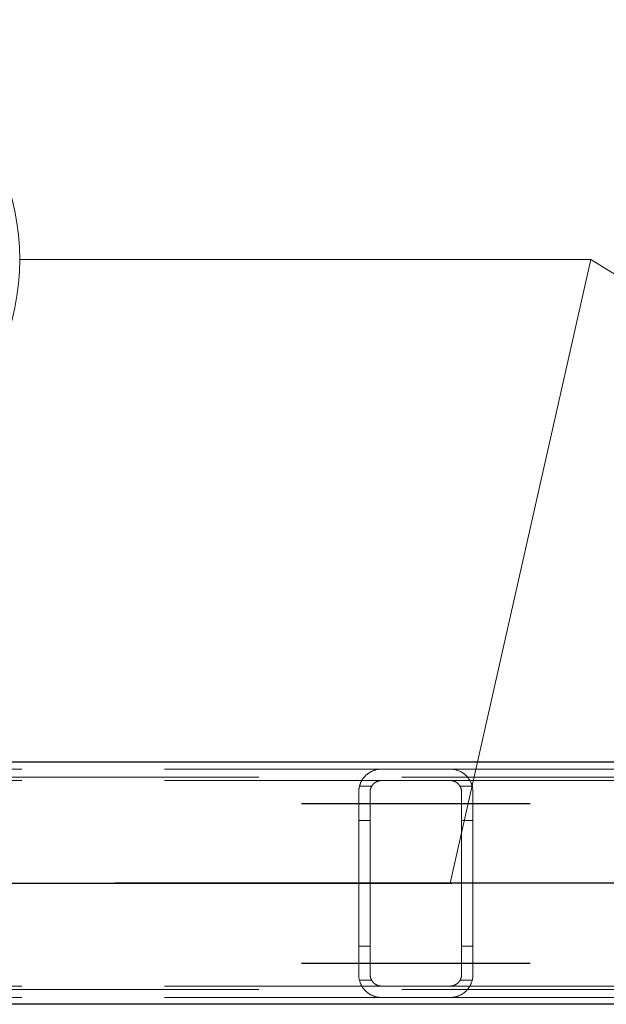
# Model space of a CAD drawing. Header units: millimetres. Extents: x -851 to 2, y 9346 to 10016.
# Tile 255 of 256: x -657.34 to -652.2, y 9760.51 to 9769.14. Entities that reach past the tile are written whole.
import ezdxf

# ---------------------------------------------------------------- set-up
doc = ezdxf.new("R2010")
doc.units = ezdxf.units.MM
doc.header["$LTSCALE"] = 10
doc.linetypes.add('HIDDEN', pattern=[0.375, 0.25, -0.125])
doc.linetypes.add('MITTE', pattern=[2, 1.25, -0.25, 0.25, -0.25])
for name, color, linetype, lineweight in [('PS_Hidden', 2, 'HIDDEN', 9), ('PS_Pos', 1, 'Continuous', 15), ('PS_Shape', 161, 'Continuous', 30), ('PS_SOLID', 7, 'Continuous', 30)]:
    doc.layers.add(name, color=color, linetype=linetype, lineweight=lineweight)
doc.layers.add('PS_Mid', color=5, linetype='MITTE')
doc.styles.add('simplex', font='simplex.shx', dxfattribs={"width": 0.75})

# ---------------------------------------------------------------- blocks, each defined once
blk = doc.blocks.new('*X547')
at = {"layer": 'PS_Hidden', "color": 2, "linetype": 'HIDDEN'}
for p, q in [((-663.5684, 9762.5749), (-654.1684, 9762.5749)), ((-654.3118, 9762.5143), (-654.3087, 9762.5174)), ((-654.3087, 9762.5174), (-654.3055, 9762.5205)), ((-654.3055, 9762.5205), (-654.3022, 9762.5235)), ((-654.3022, 9762.5235), (-654.2989, 9762.5264)), ((-654.2989, 9762.5264), (-654.2955, 9762.5293)), ((-654.2955, 9762.5293), (-654.2921, 9762.532)), ((-654.2921, 9762.532), (-654.2886, 9762.5347)), ((-654.2886, 9762.5347), (-654.2849, 9762.5374)), ((-654.2849, 9762.5374), (-654.281, 9762.5401)), ((-654.281, 9762.5401), (-654.277, 9762.5428)), ((-654.277, 9762.5428), (-654.2728, 9762.5454)), ((-654.2728, 9762.5454), (-654.2685, 9762.548)), ((-654.2685, 9762.548), (-654.264, 9762.5505)), ((-654.264, 9762.5505), (-654.2594, 9762.5529)), ((-654.2594, 9762.5529), (-654.2546, 9762.5553)), ((-654.2546, 9762.5553), (-654.2497, 9762.5575)), ((-654.2497, 9762.5575), (-654.2447, 9762.5597)), ((-654.2447, 9762.5597), (-654.2395, 9762.5618)), ((-654.2395, 9762.5618), (-654.2343, 9762.5637)), ((-654.2343, 9762.5637), (-654.2289, 9762.5655)), ((-654.2289, 9762.5655), (-654.2234, 9762.5672)), ((-654.2234, 9762.5672), (-654.2176, 9762.5687)), ((-654.2176, 9762.5687), (-654.2114, 9762.5702)), ((-654.2114, 9762.5702), (-654.2048, 9762.5715)), ((-654.2048, 9762.5715), (-654.1979, 9762.5727)), ((-654.1979, 9762.5727), (-654.1907, 9762.5736)), ((-654.1907, 9762.5736), (-654.1833, 9762.5743)), ((-654.1833, 9762.5743), (-654.1758, 9762.5748)), ((-654.1758, 9762.5748), (-654.1684, 9762.5749)), ((-654.1684, 9762.5749), (-653.5684, 9762.5749)), ((-654.1684, 9762.5749), (-654.1684, 9762.5749)), ((-653.5684, 9762.5749), (-644.1684, 9762.5749)), ((-653.5684, 9762.5749), (-653.5612, 9762.5748)), ((-653.5612, 9762.5748), (-653.554, 9762.5744)), ((-653.554, 9762.5744), (-653.5468, 9762.5737)), ((-653.5468, 9762.5737), (-653.5396, 9762.5728)), ((-653.5396, 9762.5728), (-653.5326, 9762.5717)), ((-653.5326, 9762.5717), (-653.5259, 9762.5703)), ((-653.5259, 9762.5703), (-653.5194, 9762.5688)), ((-653.5194, 9762.5688), (-653.5133, 9762.5671)), ((-653.5133, 9762.5671), (-653.5075, 9762.5654)), ((-653.5075, 9762.5654), (-653.502, 9762.5636)), ((-653.502, 9762.5636), (-653.4967, 9762.5616)), ((-653.4967, 9762.5616), (-653.4916, 9762.5595)), ((-653.4916, 9762.5595), (-653.4865, 9762.5574)), ((-653.4865, 9762.5574), (-653.4816, 9762.5551)), ((-653.4816, 9762.5551), (-653.4768, 9762.5527)), ((-653.4768, 9762.5527), (-653.4721, 9762.5502)), ((-653.4721, 9762.5502), (-653.4675, 9762.5476)), ((-653.4675, 9762.5476), (-653.4631, 9762.5449)), ((-653.4631, 9762.5449), (-653.4588, 9762.5422)), ((-653.4588, 9762.5422), (-653.4547, 9762.5394)), ((-653.4547, 9762.5394), (-653.4506, 9762.5365)), ((-653.4506, 9762.5365), (-653.4467, 9762.5336)), ((-653.4467, 9762.5336), (-653.4429, 9762.5306)), ((-653.4429, 9762.5306), (-653.4393, 9762.5276)), ((-653.4393, 9762.5276), (-653.4358, 9762.5246)), ((-653.4358, 9762.5246), (-653.4324, 9762.5216)), ((-653.4324, 9762.5216), (-653.4292, 9762.5185)), ((-653.4292, 9762.5185), (-653.4261, 9762.5155)), ((-486.4917, 9762.5049), (-781.6917, 9762.5049)), ((-663.5684, 9762.4749), (-654.1684, 9762.4749)), ((-654.3613, 9762.4274), (-654.36, 9762.4319)), ((-654.36, 9762.4319), (-654.3586, 9762.4365)), ((-654.3586, 9762.4365), (-654.3571, 9762.4409)), ((-654.3571, 9762.4409), (-654.3555, 9762.4454)), ((-654.3555, 9762.4454), (-654.3538, 9762.4498)), ((-654.3538, 9762.4498), (-654.352, 9762.4541)), ((-654.352, 9762.4541), (-654.3501, 9762.4583)), ((-654.3501, 9762.4583), (-654.3481, 9762.4625)), ((-654.3481, 9762.4625), (-654.3461, 9762.4667)), ((-654.3461, 9762.4667), (-654.3439, 9762.4708)), ((-654.3439, 9762.4708), (-654.3417, 9762.4748)), ((-654.3417, 9762.4748), (-654.3393, 9762.4787)), ((-654.3393, 9762.4787), (-654.3369, 9762.4826)), ((-654.3369, 9762.4826), (-654.3344, 9762.4864)), ((-654.3344, 9762.4864), (-654.3318, 9762.4901)), ((-654.3318, 9762.4901), (-654.3292, 9762.4938)), ((-654.3292, 9762.4938), (-654.3265, 9762.4974)), ((-654.3265, 9762.4974), (-654.3237, 9762.5009)), ((-654.3237, 9762.5009), (-654.3208, 9762.5044)), ((-654.3208, 9762.5044), (-654.3179, 9762.5078)), ((-654.3179, 9762.5078), (-654.3149, 9762.5111)), ((-654.3149, 9762.5111), (-654.3118, 9762.5143)), ((-654.25, 9762.4326), (-654.2514, 9762.4307)), ((-654.2487, 9762.4345), (-654.25, 9762.4326)), ((-654.2473, 9762.4363), (-654.2487, 9762.4345)), ((-654.2458, 9762.4381), (-654.2473, 9762.4363)), ((-654.2443, 9762.4399), (-654.2458, 9762.4381)), ((-654.2428, 9762.4417), (-654.2443, 9762.4399)), ((-654.2412, 9762.4434), (-654.2428, 9762.4417)), ((-654.2396, 9762.4451), (-654.2412, 9762.4434)), ((-654.2379, 9762.4468), (-654.2396, 9762.4451)), ((-654.2362, 9762.4484), (-654.2379, 9762.4468)), ((-654.2344, 9762.45), (-654.2362, 9762.4484)), ((-654.2326, 9762.4515), (-654.2344, 9762.45)), ((-654.2308, 9762.453), (-654.2326, 9762.4515)), ((-654.2289, 9762.4545), (-654.2308, 9762.453)), ((-654.2269, 9762.456), (-654.2289, 9762.4545)), ((-654.2248, 9762.4575), (-654.2269, 9762.456)), ((-654.2226, 9762.4589), (-654.2248, 9762.4575)), ((-654.2204, 9762.4603), (-654.2226, 9762.4589)), ((-654.218, 9762.4617), (-654.2204, 9762.4603)), ((-654.2156, 9762.463), (-654.218, 9762.4617)), ((-654.2132, 9762.4643), (-654.2156, 9762.463)), ((-654.2106, 9762.4655), (-654.2132, 9762.4643)), ((-654.208, 9762.4667), (-654.2106, 9762.4655)), ((-654.2053, 9762.4678), (-654.208, 9762.4667)), ((-654.2025, 9762.4689), (-654.2053, 9762.4678)), ((-654.1997, 9762.4699), (-654.2025, 9762.4689)), ((-654.1968, 9762.4708), (-654.1997, 9762.4699)), ((-654.1939, 9762.4716), (-654.1968, 9762.4708)), ((-654.1909, 9762.4723), (-654.1939, 9762.4716)), ((-654.1878, 9762.473), (-654.1909, 9762.4723)), ((-654.1847, 9762.4736), (-654.1878, 9762.473)), ((-654.1815, 9762.474), (-654.1847, 9762.4736)), ((-654.1783, 9762.4744), (-654.1815, 9762.474)), ((-654.175, 9762.4747), (-654.1783, 9762.4744)), ((-654.1717, 9762.4748), (-654.175, 9762.4747)), ((-654.1684, 9762.4749), (-654.1717, 9762.4748)), ((-653.5684, 9762.4749), (-654.1684, 9762.4749)), ((-653.5684, 9762.4749), (-644.1684, 9762.4749)), ((-653.5652, 9762.4748), (-653.5684, 9762.4749)), ((-653.5619, 9762.4747), (-653.5652, 9762.4748)), ((-653.5585, 9762.4744), (-653.5619, 9762.4747)), ((-653.5552, 9762.474), (-653.5585, 9762.4744)), ((-653.5518, 9762.4735), (-653.5552, 9762.474)), ((-653.5485, 9762.4729), (-653.5518, 9762.4735)), ((-653.5453, 9762.4722), (-653.5485, 9762.4729)), ((-653.5421, 9762.4714), (-653.5453, 9762.4722)), ((-653.5391, 9762.4705), (-653.5421, 9762.4714)), ((-653.5361, 9762.4696), (-653.5391, 9762.4705)), ((-653.5333, 9762.4686), (-653.5361, 9762.4696)), ((-653.5306, 9762.4675), (-653.5333, 9762.4686)), ((-653.528, 9762.4664), (-653.5306, 9762.4675)), ((-653.5254, 9762.4651), (-653.528, 9762.4664)), ((-653.5228, 9762.4639), (-653.5254, 9762.4651)), ((-653.5203, 9762.4625), (-653.5228, 9762.4639)), ((-653.5178, 9762.4611), (-653.5203, 9762.4625)), ((-653.5155, 9762.4596), (-653.5178, 9762.4611)), ((-653.5131, 9762.4581), (-653.5155, 9762.4596)), ((-653.5109, 9762.4566), (-653.5131, 9762.4581)), ((-653.5087, 9762.455), (-653.5109, 9762.4566)), ((-653.5066, 9762.4534), (-653.5087, 9762.455)), ((-653.5045, 9762.4518), (-653.5066, 9762.4534)), ((-653.5026, 9762.4502), (-653.5045, 9762.4518)), ((-653.5007, 9762.4485), (-653.5026, 9762.4502)), ((-653.499, 9762.4469), (-653.5007, 9762.4485)), ((-653.4973, 9762.4453), (-653.499, 9762.4469)), ((-653.4957, 9762.4436), (-653.4973, 9762.4453)), ((-653.4942, 9762.4419), (-653.4957, 9762.4436)), ((-653.4926, 9762.4402), (-653.4942, 9762.4419)), ((-653.4912, 9762.4384), (-653.4926, 9762.4402)), ((-653.4897, 9762.4367), (-653.4912, 9762.4384)), ((-653.4883, 9762.4348), (-653.4897, 9762.4367)), ((-653.487, 9762.433), (-653.4883, 9762.4348)), ((-653.4857, 9762.4311), (-653.487, 9762.433)), ((-653.4844, 9762.4292), (-653.4857, 9762.4311)), ((-653.4261, 9762.5155), (-653.4231, 9762.5124)), ((-653.4231, 9762.5124), (-653.4201, 9762.5092)), ((-653.4201, 9762.5092), (-653.4172, 9762.5059)), ((-653.4172, 9762.5059), (-653.4144, 9762.5025)), ((-653.4144, 9762.5025), (-653.4116, 9762.4991)), ((-653.4116, 9762.4991), (-653.4089, 9762.4955)), ((-653.4089, 9762.4955), (-653.4062, 9762.492)), ((-653.4062, 9762.492), (-653.4037, 9762.4883)), ((-653.4037, 9762.4883), (-653.4011, 9762.4846)), ((-653.4011, 9762.4846), (-653.3987, 9762.4807)), ((-653.3987, 9762.4807), (-653.3963, 9762.4769)), ((-653.3963, 9762.4769), (-653.3941, 9762.4729)), ((-653.3941, 9762.4729), (-653.3919, 9762.4689)), ((-653.3919, 9762.4689), (-653.3898, 9762.4649)), ((-653.3898, 9762.4649), (-653.3877, 9762.4607)), ((-653.3877, 9762.4607), (-653.3858, 9762.4566)), ((-653.3858, 9762.4566), (-653.384, 9762.4523)), ((-653.384, 9762.4523), (-653.3822, 9762.448)), ((-653.3822, 9762.448), (-653.3806, 9762.4437)), ((-653.3806, 9762.4437), (-653.379, 9762.4393)), ((-653.379, 9762.4393), (-653.3776, 9762.4348)), ((-653.3776, 9762.4348), (-653.3762, 9762.4303)), ((-654.3684, 9762.3749), (-654.3683, 9762.3798)), ((-654.3684, 9760.7749), (-654.3684, 9762.3749)), ((-654.3683, 9762.3798), (-654.3681, 9762.3846)), ((-654.3681, 9762.3846), (-654.3678, 9762.3895)), ((-654.3678, 9762.3895), (-654.3674, 9762.3943)), ((-654.3674, 9762.3943), (-654.3669, 9762.3991)), ((-654.3669, 9762.3991), (-654.3662, 9762.4039)), ((-654.3662, 9762.4039), (-654.3655, 9762.4087)), ((-654.3655, 9762.4087), (-654.3646, 9762.4134)), ((-654.3646, 9762.4134), (-654.3636, 9762.4181)), ((-654.3636, 9762.4181), (-654.3625, 9762.4227)), ((-654.3625, 9762.4227), (-654.3613, 9762.4274)), ((-654.255, 9762.4249), (-654.362, 9762.4249)), ((-654.2683, 9762.3771), (-654.2684, 9762.3749)), ((-654.2684, 9762.3749), (-654.2684, 9762.3749)), ((-654.2684, 9762.3749), (-654.2684, 9760.7749)), ((-654.2681, 9762.3816), (-654.2683, 9762.3793)), ((-654.2683, 9762.3793), (-654.2683, 9762.3771)), ((-654.268, 9762.3838), (-654.2681, 9762.3816)), ((-654.2677, 9762.386), (-654.268, 9762.3838)), ((-654.2675, 9762.3883), (-654.2677, 9762.386)), ((-654.2671, 9762.3905), (-654.2675, 9762.3883)), ((-654.2668, 9762.3927), (-654.2671, 9762.3905)), ((-654.2663, 9762.3949), (-654.2668, 9762.3927)), ((-654.2658, 9762.3972), (-654.2663, 9762.3949)), ((-654.2653, 9762.3994), (-654.2658, 9762.3972)), ((-654.2647, 9762.4016), (-654.2653, 9762.3994)), ((-654.2641, 9762.4038), (-654.2647, 9762.4016)), ((-654.2634, 9762.4059), (-654.2641, 9762.4038)), ((-654.2627, 9762.4081), (-654.2634, 9762.4059)), ((-654.2619, 9762.4103), (-654.2627, 9762.4081)), ((-654.2611, 9762.4124), (-654.2619, 9762.4103)), ((-654.2602, 9762.4145), (-654.2611, 9762.4124)), ((-654.2593, 9762.4166), (-654.2602, 9762.4145)), ((-654.2583, 9762.4187), (-654.2593, 9762.4166)), ((-654.2572, 9762.4207), (-654.2583, 9762.4187)), ((-654.2562, 9762.4228), (-654.2572, 9762.4207)), ((-654.255, 9762.4248), (-654.2562, 9762.4228)), ((-654.2539, 9762.4268), (-654.255, 9762.4248)), ((-654.2526, 9762.4287), (-654.2539, 9762.4268)), ((-654.2514, 9762.4307), (-654.2526, 9762.4287)), ((-653.4832, 9762.4273), (-653.4844, 9762.4292)), ((-653.482, 9762.4253), (-653.4832, 9762.4273)), ((-653.4809, 9762.4234), (-653.482, 9762.4253)), ((-653.3747, 9762.4249), (-653.4818, 9762.4249)), ((-653.4798, 9762.4214), (-653.4809, 9762.4234)), ((-653.4788, 9762.4194), (-653.4798, 9762.4214)), ((-653.4778, 9762.4173), (-653.4788, 9762.4194)), ((-653.4769, 9762.4153), (-653.4778, 9762.4173)), ((-653.476, 9762.4132), (-653.4769, 9762.4153)), ((-653.4752, 9762.4111), (-653.476, 9762.4132)), ((-653.4744, 9762.409), (-653.4752, 9762.4111)), ((-653.4736, 9762.4069), (-653.4744, 9762.409)), ((-653.473, 9762.4048), (-653.4736, 9762.4069)), ((-653.4723, 9762.4027), (-653.473, 9762.4048)), ((-653.4717, 9762.4005), (-653.4723, 9762.4027)), ((-653.4712, 9762.3984), (-653.4717, 9762.4005)), ((-653.4707, 9762.3962), (-653.4712, 9762.3984)), ((-653.4702, 9762.3941), (-653.4707, 9762.3962)), ((-653.4699, 9762.3919), (-653.4702, 9762.3941)), ((-653.4695, 9762.3898), (-653.4699, 9762.3919)), ((-653.4692, 9762.3876), (-653.4695, 9762.3898)), ((-653.4689, 9762.3855), (-653.4692, 9762.3876)), ((-653.4687, 9762.3833), (-653.4689, 9762.3855)), ((-653.4686, 9762.3812), (-653.4687, 9762.3833)), ((-653.4685, 9762.3791), (-653.4686, 9762.3812)), ((-653.4684, 9762.377), (-653.4685, 9762.3791)), ((-653.4684, 9762.3749), (-653.4684, 9762.377)), ((-653.4684, 9760.7749), (-653.4684, 9762.3749)), ((-653.3762, 9762.4303), (-653.375, 9762.4258)), ((-653.375, 9762.4258), (-653.3739, 9762.4213)), ((-653.3739, 9762.4213), (-653.3728, 9762.4167)), ((-653.3728, 9762.4167), (-653.3719, 9762.4121)), ((-653.3719, 9762.4121), (-653.3711, 9762.4075)), ((-653.3711, 9762.4075), (-653.3704, 9762.4028)), ((-653.3704, 9762.4028), (-653.3698, 9762.3982)), ((-653.3698, 9762.3982), (-653.3693, 9762.3935)), ((-653.3693, 9762.3935), (-653.3689, 9762.3889)), ((-653.3689, 9762.3889), (-653.3686, 9762.3842)), ((-653.3686, 9762.3842), (-653.3684, 9762.3795)), ((-653.3684, 9762.3795), (-653.3684, 9762.3749)), ((-653.3684, 9762.3749), (-653.3684, 9762.3749)), ((-653.3684, 9762.3749), (-653.3684, 9760.7749)), ((-654.2684, 9762.1249), (-654.3684, 9762.1249)), ((-653.3684, 9762.1249), (-653.4684, 9762.1249)), ((-654.2684, 9761.0249), (-654.3684, 9761.0249)), ((-653.3684, 9761.0249), (-653.4684, 9761.0249)), ((-654.3683, 9760.77), (-654.3684, 9760.7749)), ((-654.3681, 9760.7651), (-654.3683, 9760.77)), ((-654.3678, 9760.7603), (-654.3681, 9760.7651)), ((-654.3674, 9760.7555), (-654.3678, 9760.7603)), ((-654.3669, 9760.7506), (-654.3674, 9760.7555)), ((-654.3662, 9760.7459), (-654.3669, 9760.7506)), ((-654.3655, 9760.7411), (-654.3662, 9760.7459)), ((-654.3646, 9760.7364), (-654.3655, 9760.7411)), ((-654.3636, 9760.7317), (-654.3646, 9760.7364)), ((-654.3625, 9760.727), (-654.3636, 9760.7317)), ((-654.3613, 9760.7224), (-654.3625, 9760.727)), ((-654.255, 9760.7249), (-654.362, 9760.7249)), ((-654.36, 9760.7179), (-654.3613, 9760.7224)), ((-654.3586, 9760.7133), (-654.36, 9760.7179)), ((-654.3571, 9760.7088), (-654.3586, 9760.7133)), ((-654.3555, 9760.7044), (-654.3571, 9760.7088)), ((-654.2684, 9760.7749), (-654.2683, 9760.7727)), ((-654.2683, 9760.7727), (-654.2683, 9760.7705)), ((-654.2683, 9760.7705), (-654.2681, 9760.7682)), ((-654.2681, 9760.7682), (-654.268, 9760.766)), ((-654.268, 9760.766), (-654.2677, 9760.7638)), ((-654.2677, 9760.7638), (-654.2675, 9760.7615)), ((-654.2675, 9760.7615), (-654.2671, 9760.7593)), ((-654.2671, 9760.7593), (-654.2668, 9760.7571)), ((-654.2668, 9760.7571), (-654.2663, 9760.7549)), ((-654.2663, 9760.7549), (-654.2658, 9760.7526)), ((-654.2658, 9760.7526), (-654.2653, 9760.7504)), ((-654.2653, 9760.7504), (-654.2647, 9760.7482)), ((-654.2647, 9760.7482), (-654.2641, 9760.746)), ((-654.2641, 9760.746), (-654.2634, 9760.7439)), ((-654.2634, 9760.7439), (-654.2627, 9760.7417)), ((-654.2627, 9760.7417), (-654.2619, 9760.7395)), ((-654.2619, 9760.7395), (-654.2611, 9760.7374)), ((-654.2611, 9760.7374), (-654.2602, 9760.7353)), ((-654.2602, 9760.7353), (-654.2593, 9760.7332)), ((-654.2593, 9760.7332), (-654.2583, 9760.7311)), ((-654.2583, 9760.7311), (-654.2572, 9760.729)), ((-654.2572, 9760.729), (-654.2562, 9760.727)), ((-654.2562, 9760.727), (-654.255, 9760.725)), ((-654.255, 9760.725), (-654.2539, 9760.723)), ((-654.2539, 9760.723), (-654.2526, 9760.721)), ((-654.2526, 9760.721), (-654.2514, 9760.7191)), ((-654.2514, 9760.7191), (-654.25, 9760.7172)), ((-654.25, 9760.7172), (-654.2487, 9760.7153)), ((-654.2487, 9760.7153), (-654.2473, 9760.7135)), ((-654.2473, 9760.7135), (-654.2458, 9760.7116)), ((-654.2458, 9760.7116), (-654.2443, 9760.7099)), ((-654.2443, 9760.7099), (-654.2428, 9760.7081)), ((-654.2428, 9760.7081), (-654.2412, 9760.7064)), ((-654.2412, 9760.7064), (-654.2396, 9760.7047)), ((-653.4973, 9760.7045), (-653.4957, 9760.7062)), ((-653.4957, 9760.7062), (-653.4942, 9760.7079)), ((-653.4942, 9760.7079), (-653.4926, 9760.7096)), ((-653.4926, 9760.7096), (-653.4912, 9760.7114)), ((-653.4912, 9760.7114), (-653.4897, 9760.7131)), ((-653.4897, 9760.7131), (-653.4883, 9760.715)), ((-653.4883, 9760.715), (-653.487, 9760.7168)), ((-653.487, 9760.7168), (-653.4857, 9760.7187)), ((-653.4857, 9760.7187), (-653.4844, 9760.7206)), ((-653.4844, 9760.7206), (-653.4832, 9760.7225)), ((-653.4832, 9760.7225), (-653.482, 9760.7245)), ((-653.482, 9760.7245), (-653.4809, 9760.7264)), ((-653.3747, 9760.7249), (-653.4818, 9760.7249)), ((-653.4809, 9760.7264), (-653.4798, 9760.7284)), ((-653.4798, 9760.7284), (-653.4788, 9760.7304)), ((-653.4788, 9760.7304), (-653.4778, 9760.7325)), ((-653.4778, 9760.7325), (-653.4769, 9760.7345)), ((-653.4769, 9760.7345), (-653.476, 9760.7366)), ((-653.476, 9760.7366), (-653.4752, 9760.7387)), ((-653.4752, 9760.7387), (-653.4744, 9760.7408)), ((-653.4744, 9760.7408), (-653.4736, 9760.7429)), ((-653.4736, 9760.7429), (-653.473, 9760.745)), ((-653.473, 9760.745), (-653.4723, 9760.7471)), ((-653.4723, 9760.7471), (-653.4717, 9760.7493)), ((-653.4717, 9760.7493), (-653.4712, 9760.7514)), ((-653.4712, 9760.7514), (-653.4707, 9760.7536)), ((-653.4707, 9760.7536), (-653.4702, 9760.7557)), ((-653.4702, 9760.7557), (-653.4699, 9760.7579)), ((-653.4699, 9760.7579), (-653.4695, 9760.76)), ((-653.4695, 9760.76), (-653.4692, 9760.7622)), ((-653.4692, 9760.7622), (-653.4689, 9760.7643)), ((-653.4689, 9760.7643), (-653.4687, 9760.7664)), ((-653.4687, 9760.7664), (-653.4686, 9760.7686)), ((-653.4686, 9760.7686), (-653.4685, 9760.7707)), ((-653.4685, 9760.7707), (-653.4684, 9760.7728)), ((-653.4684, 9760.7728), (-653.4684, 9760.7749)), ((-653.3806, 9760.7061), (-653.3822, 9760.7018)), ((-653.379, 9760.7105), (-653.3806, 9760.7061)), ((-653.3776, 9760.715), (-653.379, 9760.7105)), ((-653.3762, 9760.7194), (-653.3776, 9760.715)), ((-653.375, 9760.724), (-653.3762, 9760.7194)), ((-653.3739, 9760.7285), (-653.375, 9760.724)), ((-653.3728, 9760.7331), (-653.3739, 9760.7285)), ((-653.3719, 9760.7377), (-653.3728, 9760.7331)), ((-653.3711, 9760.7423), (-653.3719, 9760.7377)), ((-653.3704, 9760.7469), (-653.3711, 9760.7423)), ((-653.3698, 9760.7516), (-653.3704, 9760.7469)), ((-653.3693, 9760.7563), (-653.3698, 9760.7516)), ((-653.3689, 9760.7609), (-653.3693, 9760.7563)), ((-653.3686, 9760.7656), (-653.3689, 9760.7609)), ((-653.3684, 9760.7702), (-653.3686, 9760.7656)), ((-653.3684, 9760.7749), (-653.3684, 9760.7702)), ((-486.4917, 9760.6449), (-781.6917, 9760.6449)), ((-663.5684, 9760.6749), (-654.1684, 9760.6749)), ((-654.3538, 9760.7), (-654.3555, 9760.7044)), ((-654.352, 9760.6957), (-654.3538, 9760.7)), ((-654.3501, 9760.6915), (-654.352, 9760.6957)), ((-654.3481, 9760.6872), (-654.3501, 9760.6915)), ((-654.3461, 9760.6831), (-654.3481, 9760.6872)), ((-654.3439, 9760.679), (-654.3461, 9760.6831)), ((-654.3417, 9760.675), (-654.3439, 9760.679)), ((-654.3393, 9760.6711), (-654.3417, 9760.675)), ((-654.3369, 9760.6672), (-654.3393, 9760.6711)), ((-654.3344, 9760.6634), (-654.3369, 9760.6672)), ((-654.3318, 9760.6597), (-654.3344, 9760.6634)), ((-654.3292, 9760.656), (-654.3318, 9760.6597)), ((-654.3265, 9760.6524), (-654.3292, 9760.656)), ((-654.3237, 9760.6489), (-654.3265, 9760.6524)), ((-654.3208, 9760.6454), (-654.3237, 9760.6489)), ((-654.3179, 9760.642), (-654.3208, 9760.6454)), ((-654.3149, 9760.6387), (-654.3179, 9760.642)), ((-654.3118, 9760.6355), (-654.3149, 9760.6387)), ((-654.3087, 9760.6323), (-654.3118, 9760.6355)), ((-654.3055, 9760.6293), (-654.3087, 9760.6323)), ((-654.3022, 9760.6263), (-654.3055, 9760.6293)), ((-654.2989, 9760.6234), (-654.3022, 9760.6263)), ((-654.2955, 9760.6205), (-654.2989, 9760.6234)), ((-654.2921, 9760.6178), (-654.2955, 9760.6205)), ((-654.2396, 9760.7047), (-654.2379, 9760.703)), ((-654.2379, 9760.703), (-654.2362, 9760.7014)), ((-654.2362, 9760.7014), (-654.2344, 9760.6998)), ((-654.2344, 9760.6998), (-654.2326, 9760.6983)), ((-654.2326, 9760.6983), (-654.2308, 9760.6968)), ((-654.2308, 9760.6968), (-654.2289, 9760.6953)), ((-654.2289, 9760.6953), (-654.2269, 9760.6938)), ((-654.2269, 9760.6938), (-654.2248, 9760.6923)), ((-654.2248, 9760.6923), (-654.2226, 9760.6909)), ((-654.2226, 9760.6909), (-654.2204, 9760.6895)), ((-654.2204, 9760.6895), (-654.218, 9760.6881)), ((-654.218, 9760.6881), (-654.2156, 9760.6868)), ((-654.2156, 9760.6868), (-654.2132, 9760.6855)), ((-654.2132, 9760.6855), (-654.2106, 9760.6843)), ((-654.2106, 9760.6843), (-654.208, 9760.6831)), ((-654.208, 9760.6831), (-654.2053, 9760.682)), ((-654.2053, 9760.682), (-654.2025, 9760.6809)), ((-654.2025, 9760.6809), (-654.1997, 9760.6799)), ((-654.1997, 9760.6799), (-654.1968, 9760.679)), ((-654.1968, 9760.679), (-654.1939, 9760.6782)), ((-654.1939, 9760.6782), (-654.1909, 9760.6775)), ((-654.1909, 9760.6775), (-654.1878, 9760.6768)), ((-654.1878, 9760.6768), (-654.1847, 9760.6762)), ((-654.1847, 9760.6762), (-654.1815, 9760.6758)), ((-654.1815, 9760.6758), (-654.1783, 9760.6754)), ((-654.1783, 9760.6754), (-654.175, 9760.6751)), ((-654.175, 9760.6751), (-654.1717, 9760.675)), ((-654.1717, 9760.675), (-654.1684, 9760.6749)), ((-654.1684, 9760.6749), (-653.5684, 9760.6749)), ((-654.1684, 9760.6749), (-654.1684, 9760.6749)), ((-653.5684, 9760.6749), (-653.5652, 9760.675)), ((-653.5684, 9760.6749), (-644.1684, 9760.6749)), ((-653.5652, 9760.675), (-653.5619, 9760.6751)), ((-653.5619, 9760.6751), (-653.5585, 9760.6754)), ((-653.5585, 9760.6754), (-653.5552, 9760.6758)), ((-653.5552, 9760.6758), (-653.5518, 9760.6763)), ((-653.5518, 9760.6763), (-653.5485, 9760.6769)), ((-653.5485, 9760.6769), (-653.5453, 9760.6776)), ((-653.5453, 9760.6776), (-653.5421, 9760.6784)), ((-653.5421, 9760.6784), (-653.5391, 9760.6793)), ((-653.5391, 9760.6793), (-653.5361, 9760.6802)), ((-653.5361, 9760.6802), (-653.5333, 9760.6812)), ((-653.5333, 9760.6812), (-653.5306, 9760.6823)), ((-653.5306, 9760.6823), (-653.528, 9760.6834)), ((-653.528, 9760.6834), (-653.5254, 9760.6846)), ((-653.5254, 9760.6846), (-653.5228, 9760.6859)), ((-653.5228, 9760.6859), (-653.5203, 9760.6873)), ((-653.5203, 9760.6873), (-653.5178, 9760.6887)), ((-653.5178, 9760.6887), (-653.5155, 9760.6902)), ((-653.5155, 9760.6902), (-653.5131, 9760.6917)), ((-653.5131, 9760.6917), (-653.5109, 9760.6932)), ((-653.5109, 9760.6932), (-653.5087, 9760.6948)), ((-653.5087, 9760.6948), (-653.5066, 9760.6964)), ((-653.5066, 9760.6964), (-653.5045, 9760.698)), ((-653.5045, 9760.698), (-653.5026, 9760.6996)), ((-653.5026, 9760.6996), (-653.5007, 9760.7013)), ((-653.5007, 9760.7013), (-653.499, 9760.7029)), ((-653.499, 9760.7029), (-653.4973, 9760.7045)), ((-653.4393, 9760.6222), (-653.4429, 9760.6192)), ((-653.4358, 9760.6252), (-653.4393, 9760.6222)), ((-653.4324, 9760.6282), (-653.4358, 9760.6252)), ((-653.4292, 9760.6313), (-653.4324, 9760.6282)), ((-653.4261, 9760.6343), (-653.4292, 9760.6313)), ((-653.4231, 9760.6374), (-653.4261, 9760.6343)), ((-653.4201, 9760.6406), (-653.4231, 9760.6374)), ((-653.4172, 9760.6439), (-653.4201, 9760.6406)), ((-653.4144, 9760.6473), (-653.4172, 9760.6439)), ((-653.4116, 9760.6507), (-653.4144, 9760.6473)), ((-653.4089, 9760.6542), (-653.4116, 9760.6507)), ((-653.4062, 9760.6578), (-653.4089, 9760.6542)), ((-653.4037, 9760.6615), (-653.4062, 9760.6578)), ((-653.4011, 9760.6652), (-653.4037, 9760.6615)), ((-653.3987, 9760.669), (-653.4011, 9760.6652)), ((-653.3963, 9760.6729), (-653.3987, 9760.669)), ((-653.3941, 9760.6769), (-653.3963, 9760.6729)), ((-653.3919, 9760.6809), (-653.3941, 9760.6769)), ((-653.3898, 9760.6849), (-653.3919, 9760.6809)), ((-653.3877, 9760.6891), (-653.3898, 9760.6849)), ((-653.3858, 9760.6932), (-653.3877, 9760.6891)), ((-653.384, 9760.6975), (-653.3858, 9760.6932)), ((-653.3822, 9760.7018), (-653.384, 9760.6975)), ((-663.5684, 9760.5749), (-654.1684, 9760.5749)), ((-654.2886, 9760.6151), (-654.2921, 9760.6178)), ((-654.2849, 9760.6124), (-654.2886, 9760.6151)), ((-654.281, 9760.6097), (-654.2849, 9760.6124)), ((-654.277, 9760.607), (-654.281, 9760.6097)), ((-654.2728, 9760.6044), (-654.277, 9760.607)), ((-654.2685, 9760.6018), (-654.2728, 9760.6044)), ((-654.264, 9760.5993), (-654.2685, 9760.6018)), ((-654.2594, 9760.5969), (-654.264, 9760.5993)), ((-654.2546, 9760.5945), (-654.2594, 9760.5969)), ((-654.2497, 9760.5922), (-654.2546, 9760.5945)), ((-654.2447, 9760.5901), (-654.2497, 9760.5922)), ((-654.2395, 9760.588), (-654.2447, 9760.5901)), ((-654.2343, 9760.5861), (-654.2395, 9760.588)), ((-654.2289, 9760.5843), (-654.2343, 9760.5861)), ((-654.2234, 9760.5826), (-654.2289, 9760.5843)), ((-654.2176, 9760.5811), (-654.2234, 9760.5826)), ((-654.2114, 9760.5796), (-654.2176, 9760.5811)), ((-654.2048, 9760.5783), (-654.2114, 9760.5796)), ((-654.1979, 9760.5771), (-654.2048, 9760.5783)), ((-654.1907, 9760.5762), (-654.1979, 9760.5771)), ((-654.1833, 9760.5755), (-654.1907, 9760.5762)), ((-654.1758, 9760.575), (-654.1833, 9760.5755)), ((-654.1684, 9760.5749), (-654.1758, 9760.575)), ((-653.5684, 9760.5749), (-654.1684, 9760.5749)), ((-653.5612, 9760.575), (-653.5684, 9760.5749)), ((-653.5684, 9760.5749), (-644.1684, 9760.5749)), ((-653.5684, 9760.5749), (-653.5684, 9760.5749)), ((-653.554, 9760.5754), (-653.5612, 9760.575)), ((-653.5468, 9760.5761), (-653.554, 9760.5754)), ((-653.5396, 9760.577), (-653.5468, 9760.5761)), ((-653.5326, 9760.5781), (-653.5396, 9760.577)), ((-653.5259, 9760.5795), (-653.5326, 9760.5781)), ((-653.5194, 9760.581), (-653.5259, 9760.5795)), ((-653.5133, 9760.5826), (-653.5194, 9760.581)), ((-653.5075, 9760.5844), (-653.5133, 9760.5826)), ((-653.502, 9760.5862), (-653.5075, 9760.5844)), ((-653.4967, 9760.5882), (-653.502, 9760.5862)), ((-653.4916, 9760.5902), (-653.4967, 9760.5882)), ((-653.4865, 9760.5924), (-653.4916, 9760.5902)), ((-653.4816, 9760.5947), (-653.4865, 9760.5924)), ((-653.4768, 9760.5971), (-653.4816, 9760.5947)), ((-653.4721, 9760.5996), (-653.4768, 9760.5971)), ((-653.4675, 9760.6022), (-653.4721, 9760.5996)), ((-653.4631, 9760.6049), (-653.4675, 9760.6022)), ((-653.4588, 9760.6076), (-653.4631, 9760.6049)), ((-653.4547, 9760.6104), (-653.4588, 9760.6076)), ((-653.4506, 9760.6133), (-653.4547, 9760.6104)), ((-653.4467, 9760.6162), (-653.4506, 9760.6133)), ((-653.4429, 9760.6192), (-653.4467, 9760.6162))]:
    blk.add_line(p, q, dxfattribs=at)
at = {"layer": 'PS_Mid', "color": 5, "linetype": 'MITTE'}
for p, q in [((-654.8684, 9762.2749), (-653.7684, 9762.2749)), ((-654.8684, 9762.2749), (-653.7684, 9762.2749)), ((-653.9684, 9762.2749), (-652.8684, 9762.2749)), ((-653.9684, 9762.2749), (-652.8684, 9762.2749)), ((-484.0025, 9761.5749), (-784.1809, 9761.5749)), ((-686.0525, 9761.5749), (-631.6843, 9761.5749)), ((-653.8684, 9761.5749), (-653.8684, 9761.5749)), ((-654.8684, 9760.8749), (-653.7684, 9760.8749)), ((-654.8684, 9760.8749), (-653.7684, 9760.8749)), ((-653.9684, 9760.8749), (-652.8684, 9760.8749)), ((-653.9684, 9760.8749), (-652.8684, 9760.8749))]:
    blk.add_line(p, q, dxfattribs=at)
at = {"layer": 'PS_SOLID', "color": 7, "linetype": 'Continuous'}
for p, q in [((-486.4917, 9762.6349), (-781.6917, 9762.6349)), ((-486.4917, 9760.5149), (-781.6917, 9760.5149))]:
    blk.add_line(p, q, dxfattribs=at)
blk = doc.blocks.new('*X1304')
at = {"color": 1}
for p in [(-657.3361, 9767.0394), (-643.5669, 9761.5749)]:
    blk.add_line(p, (-652.3361, 9767.0394), dxfattribs=at)
blk = doc.blocks.new('*X1305')
at = {"color": 1}
for p, q in [((-665.2218, 9769.1394), (-659.4361, 9769.1394)), ((-657.3361, 9767.0394), (-652.3361, 9767.0394)), ((-653.5669, 9761.5749), (-652.3361, 9767.0394)), ((-665.2218, 9764.9394), (-659.4361, 9764.9394))]:
    blk.add_line(p, q, dxfattribs=at)
for centre, start, end in [((-665.2218, 9767.0394), 90, 270), ((-659.4361, 9767.0394), 270, 90)]:
    blk.add_arc(centre, 2.1, start, end, dxfattribs=at)
at = {"color": 30, "style": 'simplex', "width": 0.75}
blk.add_text('590', height=3, dxfattribs=at).set_placement((-665.2218, 9765.5394))

msp = doc.modelspace()

# ---------------------------------------------------------------- block references
at = {"layer": 'PS_Pos'}
for name in ['*X1304', '*X1305']:
    msp.add_blockref(name, (0, 0), dxfattribs=at)
at = {"layer": 'PS_Shape', "color": 31}
msp.add_blockref('*X547', (0, 0), dxfattribs=at)

doc.saveas('drawing.dxf')
